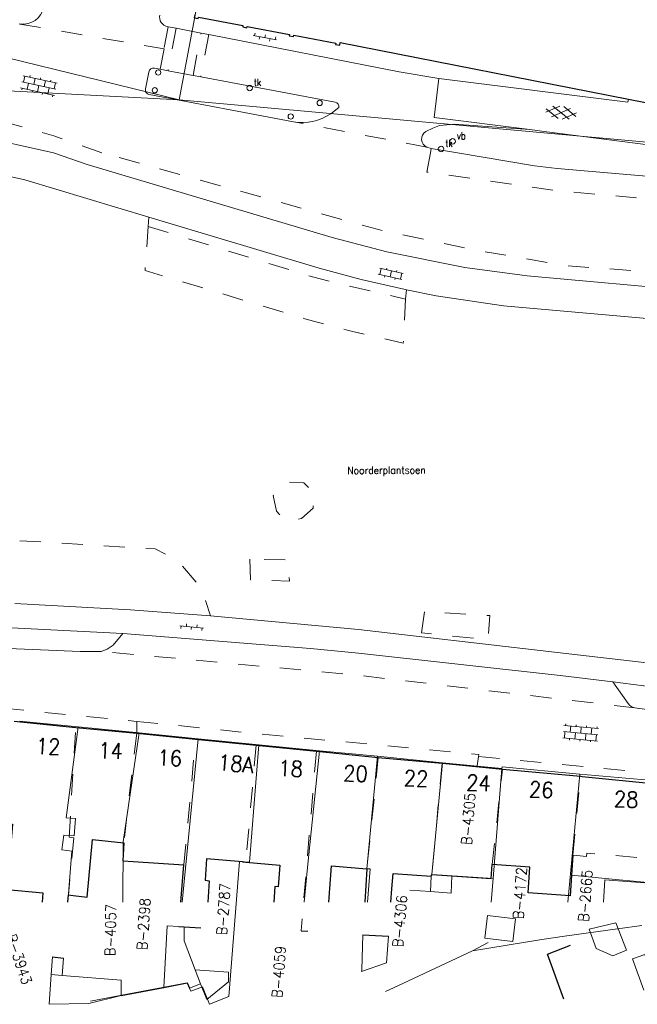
# Model space of a CAD drawing. Header units: metres. Extents: x 132072 to 132715, y 517419 to 517799.
# Tile 16 of 29: x 132512 to 132571, y 517419 to 517513. Entities that reach past the tile are written whole.
import ezdxf
from ezdxf.enums import TextEntityAlignment as Align
from ezdxf.lldxf.tags import DXFTag

# ---------------------------------------------------------------- set-up
doc = ezdxf.new("R2010")
doc.units = ezdxf.units.M
doc.header["$MEASUREMENT"] = 0
doc.linetypes.add('NLCS-HIDDEN', pattern=[4, 2, -2])
for name, color, linetype, lineweight in [('GBKN BIJGEBOUW', 252, 'Continuous', 13), ('GBKN CULTUURAANDUIDING', 252, 'Continuous', 13), ('GBKN HOOFDGEBOUW', 250, 'Continuous', 25), ('GBKN HUISNUMMER', 252, 'Continuous', 13), ('GBKN KANT FUNCTIEVERSCHIL WEG', 252, 'NLCS-HIDDEN', 13), ('GBKN KANT OP  OF INRIT', 252, 'NLCS-HIDDEN', 13), ('GBKN KANT OPEN VERHARDING', 252, 'Continuous', 13), ('GBKN KANT OPEN VERHARDING WEG', 252, 'NLCS-HIDDEN', 13), ('GBKN KANT VERHARDING OVERIG', 252, 'Continuous', 13), ('GBKN KANT WEGVAK FUNCTIEVERSCHIL', 252, 'NLCS-HIDDEN', 13), ('GBKN KANT WEGVAK OPEN VERHARDING', 252, 'Continuous', 13), ('GBKN LUIFEL', 252, 'NLCS-HIDDEN', 13), ('GBKN SCHUUR', 252, 'Continuous', 13), ('GBKN TRAPTREDE', 252, 'NLCS-HIDDEN', 13), ('GBKN TUSSENMUUR', 252, 'NLCS-HIDDEN', 13), ('GBKN VERHARDINGSSYMBOOL', 252, 'Continuous', 13), ('GBKN VLAKAFSLUITING BEHEER GROEN', 252, 'NLCS-HIDDEN', 13), ('GBKN VLAKAFSLUITING BEHEER WEGEN', 252, 'NLCS-HIDDEN', 13), ('GRENS BAG PAND PLANTOPOGRAFIE VERBOUWING', 252, 'Continuous', 13), ('KADASTER PERCEELNUMMER', 32, 'Continuous', 13), ('KADASTER PERCEELSGRENS', 32, 'KG-KADASTRAAL', 13), ('THEMA RIOOL', 252, 'Continuous', 13), ('THEMA STRAATMEUBILAIR', 252, 'Continuous', 13), ('WOZ TUSSENMUUR VERDIEPING0', 252, 'NLCS-HIDDEN', 13)]:
    doc.layers.add(name, color=color, linetype=linetype, lineweight=lineweight)
doc.styles.add('Style-STANDARD', font='STANDARD.shx')
tags = doc.linetypes.add('KG-KADASTRAAL', pattern='A,5.5,-2,["K",Standard,S=1.8,R=0,X=0,Y=-0.9],-2,5.5,-2,[5,NLCS.SHX,S=0.75,R=0,X=0,Y=0],-2', length=19).pattern_tags.tags
tags[6] = DXFTag(74, 10)

# ---------------------------------------------------------------- blocks, each defined once
blk = doc.blocks.new('OV4')
at = {"layer": 'GBKN VERHARDINGSSYMBOOL'}
for p, q in [((0, 0.012), (0.066, 0.012)), ((0, 0), (0.066, 0)), ((0.003, 0.012), (0.003, 0)), ((0.013, 0.015), (0.013, 0.012)), ((0.013, 0), (0.013, -0.012)), ((0.023, 0.012), (0.023, 0)), ((0.033, 0.015), (0.033, 0.012)), ((0.033, 0), (0.033, -0.012)), ((0.043, 0.012), (0.043, 0)), ((0.053, 0.015), (0.053, 0.012)), ((0.053, 0), (0.053, -0.012)), ((0.063, 0.012), (0.063, 0)), ((0, -0.012), (0.066, -0.012)), ((0.003, -0.012), (0.003, -0.015)), ((0.023, -0.012), (0.023, -0.015)), ((0.043, -0.012), (0.043, -0.015)), ((0.063, -0.012), (0.063, -0.015))]:
    blk.add_line(p, q, dxfattribs=at)
blk = doc.blocks.new('OV6')
at = {"layer": 'GBKN VERHARDINGSSYMBOOL'}
for p, q in [((0, 0), (0.045, 0)), ((0.0025, 0), (0.0025, 0.005)), ((0.0225, 0), (0.0225, 0.005)), ((0.0325, 0), (0.0325, -0.005)), ((0.0425, 0), (0.0425, 0.005)), ((0.0125, 0), (0.0125, -0.005))]:
    blk.add_line(p, q, dxfattribs=at)
blk = doc.blocks.new('GV6')
at = {"layer": 'GBKN VERHARDINGSSYMBOOL'}
for p, q in [((0.001, -0.0034), (0.026, 0.012)), ((0.001, 0.0034), (0.0261, -0.0121)), ((0.0132, -0.0101), (0.0468, 0.0101)), ((0.0132, 0.0101), (0.0468, -0.0101)), ((0.034, 0.012), (0.059, -0.0034)), ((0.034, -0.012), (0.059, 0.0034))]:
    blk.add_line(p, q, dxfattribs=at)
blk = doc.blocks.new('OV2')
at = {"layer": 'GBKN VERHARDINGSSYMBOOL'}
for p, q in [((0.0031, -0.023), (0.0031, 0.023)), ((0.0031, 0.02), (0.0151, 0.02)), ((0.0151, -0.023), (0.0151, 0.023)), ((0.0001, 0.01), (0.0031, 0.01)), ((0.0031, 0), (0.0151, 0)), ((0.0181, 0.01), (0.0151, 0.01)), ((0.0001, -0.01), (0.0031, -0.01)), ((0.0181, -0.01), (0.0151, -0.01)), ((0.0031, -0.02), (0.0151, -0.02))]:
    blk.add_line(p, q, dxfattribs=at)
blk = doc.blocks.new('paal')
at = {"layer": 'THEMA STRAATMEUBILAIR'}
blk.add_circle((0, 0), 0.025, dxfattribs=at)
blk = doc.blocks.new('tkolk')
at = {"layer": 'THEMA RIOOL'}
blk.add_circle((0, 0), 0.0262, dxfattribs=at)
at = {"layer": 'THEMA RIOOL', "style": 'Style-STANDARD', "width": 0.9}
blk.add_text('tk', height=0.0675, dxfattribs=at).set_placement((0.0413, 0.0187))
blk = doc.blocks.new('vbord')
at = {"layer": 'THEMA STRAATMEUBILAIR'}
blk.add_circle((0, 0), 0.0262, dxfattribs=at)
at = {"layer": 'THEMA STRAATMEUBILAIR', "style": 'Style-STANDARD', "width": 0.9}
blk.add_text('vb', height=0.0675, dxfattribs=at).set_placement((0.0413, 0.0187))

msp = doc.modelspace()

# ---------------------------------------------------------------- linework, layer by layer
at = {"layer": 'GBKN BIJGEBOUW', "flags": 128}
for points in [[(132568.124, 517430.801), (132567.985, 517428.676)], [(132571.921, 517430.516), (132568.124, 517430.801)], [(132544.967, 517422.237), (132545.068, 517425.57)], [(132547.521, 517425.443), (132547.337, 517422.922)], [(132547.337, 517422.922), (132544.964, 517422.082), (132544.967, 517422.237)]]:
    msp.add_lwpolyline(points, dxfattribs=at)
at = {"layer": 'GBKN HOOFDGEBOUW', "flags": 128}
for points in [[(132529.076, 517513.133), (132529.023, 517512.858), (132529.413, 517512.784), (132529.436, 517512.902), (132533.66, 517512.1), (132533.638, 517511.982), (132534.041, 517511.906), (132534.063, 517512.024), (132538.091, 517511.259), (132538.069, 517511.142), (132538.472, 517511.065), (132538.494, 517511.183), (132542.493, 517510.424), (132542.47, 517510.306), (132542.873, 517510.23), (132542.921, 517510.485), (132570.363, 517505.111)], [(132570.363, 517505.111), (132578.305, 517503.556)], [(132511.895, 517445.909), (132517.762, 517445.322)], [(132517.762, 517445.322), (132523.559, 517444.768)], [(132523.559, 517444.768), (132529.16, 517444.204)], [(132529.16, 517444.204), (132534.913, 517443.628)], [(132534.913, 517443.628), (132540.655, 517443.046)], [(132540.655, 517443.046), (132546.552, 517442.466)], [(132546.552, 517442.466), (132552.631, 517441.919)], [(132552.631, 517441.919), (132552.652, 517441.917), (132558.374, 517441.347)], [(132558.374, 517441.347), (132565.791, 517440.673)], [(132565.791, 517440.673), (132565.961, 517440.656)], [(132565.961, 517440.656), (132572.97, 517439.955)], [(132510.917, 517436.197), (132511.728, 517436.123), (132511.22, 517429.904), (132514.612, 517429.589), (132514.539, 517428.676)], [(132517.486, 517429.316), (132518.836, 517429.151), (132519.346, 517434.641)], [(132519.346, 517434.641), (132522.315, 517434.342)], [(132522.315, 517434.342), (132522.217, 517432.616), (132523.229, 517432.548)], [(132565.081, 517433.162), (132564.949, 517431.245)], [(132523.229, 517432.548), (132528.034, 517432.227)], [(132527.745, 517428.676), (132528.034, 517432.227)], [(132533.617, 517432.524), (132530.179, 517432.813), (132530.071, 517430.766), (132530.453, 517430.729), (132530.318, 517428.676)], [(132533.617, 517432.524), (132533.944, 517432.495)], [(132533.944, 517432.495), (132537.187, 517432.212), (132537.028, 517430.13), (132536.701, 517430.191), (132536.594, 517428.676)], [(132541.851, 517428.676), (132542.098, 517432.157), (132545.46, 517431.872)], [(132557.283, 517430.935), (132557.389, 517432.273)], [(132564.949, 517431.245), (132564.814, 517429.286), (132560.813, 517429.561), (132560.982, 517432.026), (132557.389, 517432.273)], [(132545.46, 517431.872), (132545.261, 517428.676)], [(132547.852, 517429.96), (132547.958, 517431.413), (132551.588, 517431.156), (132551.649, 517431.305)], [(132551.649, 517431.305), (132553.551, 517431.18)], [(132553.551, 517431.18), (132557.283, 517430.935)], [(132516.997, 517428.676), (132517.051, 517429.369)], [(132517.051, 517429.369), (132517.486, 517429.316)], [(132547.758, 517428.676), (132547.852, 517429.96)], [(132527.557, 517426.36), (132528.078, 517426.329)], [(132528.078, 517426.329), (132529.663, 517426.237)], [(132539.209, 517425.951), (132539.848, 517425.917)], [(132545.068, 517425.57), (132545.676, 517425.539)], [(132545.676, 517425.539), (132547.521, 517425.443)], [(132562.648, 517423.724), (132564.848, 517424.59)], [(132564.223, 517419.443), (132562.648, 517423.724)], [(132515.52, 517423.47), (132516.579, 517423.364)], [(132526.136, 517420.578), (132528.366, 517420.999), (132528.573, 517420.5)], [(132522.063, 517419.808), (132526.136, 517420.578)]]:
    msp.add_lwpolyline(points, dxfattribs=at)
at = {"layer": 'GBKN KANT FUNCTIEVERSCHIL WEG', "flags": 128}
for points in [[(132520.24, 517500), (132515.657, 517501.61), (132508.091, 517503.741), (132491.958, 517506.816), (132491.598, 517504.675)], [(132551.516, 517500), (132551.596, 517500.423)], [(132602.52, 517486.618), (132599.991, 517486.728), (132564.43, 517489.243), (132555.664, 517490.774), (132546.951, 517492.583), (132520.24, 517500)]]:
    msp.add_lwpolyline(points, dxfattribs=at)
at = {"layer": 'GBKN KANT OP  OF INRIT', "flags": 128}
for points in [[(132527.302, 517511.849), (132526.538, 517507.812)], [(132528.917, 517507.366), (132529.675, 517511.386)], [(132530.404, 517511.243), (132529.651, 517507.228)]]:
    msp.add_lwpolyline(points, dxfattribs=at)
at = {"layer": 'GBKN KANT OPEN VERHARDING', "flags": 128}
for points in [[(132525.782, 517507.954), (132526.538, 517507.812)], [(132526.538, 517507.812), (132528.917, 517507.366)], [(132528.917, 517507.366), (132529.651, 517507.228)], [(132529.651, 517507.228), (132542.436, 517504.83)], [(132542.792, 517504.306), (132542.022, 517503.719)], [(132524.716, 517493.886), (132512.905, 517497.434), (132504.848, 517499.231), (132501.019, 517500)], [(132549.235, 517486.96), (132548.987, 517487.01), (132544.914, 517487.953), (132540.931, 517489.015), (132524.716, 517493.886)], [(132599.431, 517481.826), (132558.474, 517485.443), (132552.05, 517486.399), (132549.235, 517486.96)], [(132530.575, 517455.92), (132529.302, 517456.035), (132522.965, 517456.514), (132511.954, 517457.106)], [(132530.575, 517455.92), (132544.654, 517454.647), (132575.949, 517451.004), (132585.968, 517449.928)], [(132506.021, 517455.083), (132522.239, 517454.256)], [(132522.239, 517454.256), (132521.31, 517453.129), (132520.743, 517452.775), (132520.176, 517452.54)], [(132568.887, 517449.641), (132563.86, 517450.262), (132544.672, 517452.385), (132540.091, 517452.825), (132522.239, 517454.256)], [(132570.323, 517447.588), (132568.887, 517449.641)], [(132568.887, 517449.641), (132575.759, 517448.773)]]:
    msp.add_lwpolyline(points, dxfattribs=at)
at = {"layer": 'GBKN KANT OPEN VERHARDING', "extrusion": (0, 0, -1)}
for centre, radius, start, end in [((-132542.325, 517504.372), 0.471, 103.57773, 188.03873), ((-132539.279, 517507.791), 4.91, 236.04036, 279.58114), ((-132571.143, 517448.177), 1.01, 279.5393, 324.32939)]:
    msp.add_arc(centre, radius, start, end, dxfattribs=at)
at = {"layer": 'GBKN KANT OPEN VERHARDING WEG', "flags": 128}
for points in [[(132462.875, 517449.576), (132500, 517447.916), (132508.511, 517447.361), (132523.557, 517445.892)], [(132523.557, 517445.892), (132535.152, 517444.709), (132556.112, 517442.742), (132556.084, 517442.552)], [(132556.084, 517442.552), (132577.354, 517440.52), (132584.762, 517439.976), (132589.394, 517439.525)]]:
    msp.add_lwpolyline(points, dxfattribs=at)
at = {"layer": 'GBKN KANT VERHARDING OVERIG', "flags": 128}
for points in [[(132526.55, 517511.996), (132527.302, 517511.849)], [(132527.302, 517511.849), (132529.675, 517511.386)], [(132529.675, 517511.386), (132530.404, 517511.243)], [(132530.404, 517511.243), (132548.545, 517507.702), (132552.299, 517507.076)], [(132551.874, 517503.364), (132552.299, 517507.076)], [(132552.299, 517507.076), (132570.301, 517504.817), (132570.363, 517505.111)], [(132560.966, 517502.205), (132551.874, 517503.364)], [(132551.756, 517502.333), (132551.067, 517502.017)], [(132560.966, 517502.205), (132553.765, 517502.739), (132552.361, 517502.61), (132551.756, 517502.333)], [(132578.186, 517500), (132562.588, 517502.009), (132560.966, 517502.205)]]:
    msp.add_lwpolyline(points, dxfattribs=at)
at = {"layer": 'GBKN KANT VERHARDING OVERIG'}
msp.add_arc((132551.492, 517501.306), 0.829, 120.87561, 248.01061, dxfattribs=at)
at = {"layer": 'GBKN KANT WEGVAK FUNCTIEVERSCHIL', "flags": 128}
for points in [[(132526.55, 517511.996), (132526.149, 517509.883)], [(132526.149, 517509.883), (132525.782, 517507.954)], [(132551.182, 517500.537), (132538.462, 517502.95)], [(132570.976, 517447.181), (132543.907, 517450.357), (132520.176, 517452.54)]]:
    msp.add_lwpolyline(points, dxfattribs=at)
at = {"layer": 'GBKN KANT WEGVAK OPEN VERHARDING', "flags": 128}
for points in [[(132512.436, 517512.25), (132512.349, 517512.265)], [(132526.489, 517512.008), (132526.55, 517511.996)], [(132525.246, 517508.054), (132525.782, 517507.954)], [(132524.384, 517506.087), (132524.702, 517507.675)], [(132524.741, 517505.544), (132538.462, 517502.95)], [(132491.598, 517504.675), (132508.204, 517501.651), (132515.621, 517500)], [(132551.182, 517500.537), (132551.596, 517500.423)], [(132554.102, 517500), (132551.596, 517500.423)], [(132595.231, 517485.218), (132576.936, 517486.837), (132560.721, 517488.289), (132554.802, 517489.093), (132547.368, 517490.56), (132542.166, 517491.926), (132518.836, 517498.892), (132515.621, 517500)], [(132622.894, 517493.341), (132598.292, 517495.538), (132563.571, 517498.514), (132561.43, 517498.763), (132554.102, 517500)], [(132520.176, 517452.54), (132518.182, 517452.55), (132508.302, 517452.958), (132507.795, 517453.015)], [(132573.042, 517446.878), (132570.976, 517447.181)]]:
    msp.add_lwpolyline(points, dxfattribs=at)
at = {"layer": 'GBKN KANT WEGVAK OPEN VERHARDING', "extrusion": (0, 0, -1)}
for centre, radius, start, end in [((-132512.71, 517514.265), 2.034, 192.03849, 277.74332), ((-132525.142, 517507.623), 0.444, 6.7727, 103.49813), ((-132524.817, 517505.983), 0.445, 279.83209, 13.52139)]:
    msp.add_arc(centre, radius, start, end, dxfattribs=at)
at = {"layer": 'GBKN KANT WEGVAK OPEN VERHARDING'}
msp.add_arc((132526.643, 517512.916), 0.921, 167.82495, 260.3672, dxfattribs=at)
at = {"layer": 'GBKN LUIFEL', "flags": 128}
for points in [[(132551.531, 517429.692), (132551.588, 517431.156)], [(132553.478, 517429.55), (132553.551, 517431.18)], [(132551.531, 517429.692), (132547.852, 517429.96)], [(132553.478, 517429.55), (132551.531, 517429.692)]]:
    msp.add_lwpolyline(points, dxfattribs=at)
at = {"layer": 'GBKN SCHUUR', "flags": 128}
for points in [[(132556.958, 517427.401), (132556.707, 517425.262)], [(132559.612, 517427.091), (132556.958, 517427.401)], [(132527.557, 517426.36), (132526.46, 517426.42), (132526.136, 517420.578)], [(132529.104, 517422.26), (132528.068, 517425.016), (132528.078, 517426.329)], [(132559.36, 517424.933), (132559.612, 517427.091)], [(132566.633, 517426.106), (132569.16, 517426.726)], [(132569.16, 517426.726), (132570.166, 517424.107)], [(132567.275, 517424.268), (132566.633, 517426.106)], [(132556.707, 517425.262), (132559.36, 517424.933)], [(132568.881, 517423.579), (132567.275, 517424.268)], [(132570.166, 517424.107), (132568.881, 517423.579)], [(132571.818, 517420.322), (132570.759, 517423.292), (132571.937, 517423.712), (132572.996, 517420.688)], [(132515.405, 517421.8), (132515.52, 517423.47)], [(132516.579, 517423.364), (132516.449, 517421.713)], [(132518.997, 517419.036), (132515.212, 517418.99), (132515.405, 517421.8)], [(132515.405, 517421.8), (132516.449, 517421.713)], [(132516.449, 517421.713), (132522.075, 517421.25)], [(132530.215, 517419.413), (132532.277, 517421.097), (132532.302, 517422.015), (132529.104, 517422.26)], [(132529.633, 517420.903), (132529.104, 517422.26)], [(132522.063, 517419.808), (132522.075, 517421.25)], [(132528.573, 517420.5), (132529.633, 517420.903)], [(132530.215, 517419.413), (132529.633, 517420.903)], [(132518.997, 517419.036), (132522.063, 517419.808)]]:
    msp.add_lwpolyline(points, dxfattribs=at)
at = {"layer": 'GBKN TRAPTREDE', "flags": 128}
for points in [[(132523.557, 517445.892), (132523.559, 517444.768)], [(132556.084, 517442.552), (132555.948, 517441.649)]]:
    msp.add_lwpolyline(points, dxfattribs=at)
at = {"layer": 'GBKN TUSSENMUUR', "flags": 128}
for points in [[(132517.108, 517434.866), (132517.762, 517445.322)], [(132523.559, 517444.768), (132522.315, 517434.342)], [(132528.034, 517432.227), (132529.16, 517444.204)], [(132534.913, 517443.628), (132533.944, 517432.495)], [(132540.655, 517443.046), (132539.209, 517425.951)], [(132546.552, 517442.466), (132545.46, 517431.872)], [(132552.631, 517441.919), (132551.649, 517431.305)], [(132557.389, 517432.273), (132558.374, 517441.347)], [(132565.081, 517433.162), (132565.791, 517440.673)], [(132517.571, 517434.819), (132517.051, 517429.369)], [(132517.108, 517434.866), (132517.571, 517434.819)]]:
    msp.add_lwpolyline(points, dxfattribs=at)
at = {"layer": 'GBKN VLAKAFSLUITING BEHEER GROEN', "flags": 128}
for points in [[(132524.648, 517492.995), (132524.716, 517493.886)], [(132549.153, 517486.08), (132548.927, 517481.892), (132543.706, 517483.1), (132539.564, 517484.205), (132524.352, 517488.8), (132524.648, 517492.995)], [(132524.648, 517492.995), (132540.296, 517488.181), (132543.368, 517487.398), (132549.153, 517486.08)], [(132549.235, 517486.96), (132549.153, 517486.08)], [(132536.555, 517467.38), (132536.855, 517465.883), (132537.752, 517464.985), (132539.248, 517465.184), (132540.345, 517466.182), (132540.445, 517467.679), (132539.448, 517468.577), (132537.852, 517468.677), (132536.555, 517467.38)], [(132504.45, 517463.578), (132525.312, 517462.296), (132527.424, 517461.195), (132529.743, 517458.552), (132530.575, 517455.92)], [(132534.332, 517461.313), (132534.374, 517459.37), (132538.088, 517459.244), (132538.003, 517461.27), (132534.332, 517461.313)], [(132550.652, 517454.321), (132550.94, 517456.339), (132557.181, 517455.955), (132556.989, 517453.649), (132550.652, 517454.321)]]:
    msp.add_lwpolyline(points, dxfattribs=at)
at = {"layer": 'GBKN VLAKAFSLUITING BEHEER WEGEN', "flags": 128}
for points in [[(132512.436, 517512.25), (132526.149, 517509.883)], [(132551.516, 517500), (132551.172, 517498.161), (132563.484, 517496.4), (132603.623, 517492.825)]]:
    msp.add_lwpolyline(points, dxfattribs=at)
at = {"layer": 'GRENS BAG PAND PLANTOPOGRAFIE VERBOUWING', "flags": 128}
for points in [[(132568.133, 517430.946), (132564.949, 517431.245)], [(132572.193, 517430.564), (132568.133, 517430.946)]]:
    msp.add_lwpolyline(points, dxfattribs=at)
at = {"layer": 'KADASTER PERCEELSGRENS', "flags": 128}
for points in [[(132292.298, 517543.858), (132304.358, 517540.518), (132323.246, 517538.569), (132322.93, 517536.453), (132355.226, 517532.015), (132387.036, 517527.745), (132424.814, 517522.461), (132456.801, 517519.697), (132503.668, 517510.649), (132508.228, 517509.775), (132527.581, 517505.04)], [(132527.581, 517505.04), (132533.839, 517538.174)], [(132452.518, 517511.168), (132456.718, 517510.795), (132490.668, 517507.922), (132511.904, 517505.877), (132527.581, 517505.04)], [(132527.581, 517505.04), (132577.739, 517500.499), (132612.41, 517497.442), (132615.848, 517497.078)], [(132517.971, 517445.358), (132512.384, 517445.908)], [(132517.379, 517433.55), (132516.422, 517433.669), (132516.607, 517435.067), (132517.612, 517434.984), (132517.712, 517436.64), (132516.825, 517436.713), (132517.971, 517445.358)], [(132523.784, 517444.791), (132517.971, 517445.358)], [(132522.277, 517434.421), (132523.784, 517444.791)], [(132529.4, 517444.235), (132523.784, 517444.791)], [(132527.891, 517428.676), (132529.4, 517444.235)], [(132535.172, 517443.666), (132529.4, 517444.235)], [(132530.467, 517418.965), (132532.331, 517419.697), (132533.339, 517432.548), (132534.304, 517432.505), (132535.172, 517443.666)], [(132540.944, 517443.097), (132535.172, 517443.666)], [(132539.814, 517431.982), (132540.944, 517443.097)], [(132546.488, 517442.572), (132540.944, 517443.097)], [(132545.46, 517431.872), (132546.488, 517442.572)], [(132552.647, 517441.957), (132546.488, 517442.572)], [(132557.486, 517430.922), (132551.649, 517431.305), (132552.647, 517441.957)], [(132558.321, 517441.418), (132552.647, 517441.957)], [(132557.486, 517430.922), (132558.321, 517441.418)], [(132558.321, 517441.418), (132558.332, 517441.579)], [(132565.743, 517440.882), (132558.332, 517441.579)], [(132564.589, 517428.676), (132565.743, 517440.882)], [(132573.023, 517440.224), (132565.743, 517440.882)], [(132522.226, 517428.676), (132522.277, 517434.421)], [(132516.996, 517428.676), (132517.379, 517433.55)], [(132539.478, 517428.676), (132539.814, 517431.982)], [(132545.789, 517431.844), (132545.46, 517431.872)], [(132545.521, 517428.676), (132545.789, 517431.844)], [(132557.486, 517430.922), (132557.307, 517428.676)], [(132569.334, 517426.146), (132571.641, 517426.469)], [(132562.105, 517425.129), (132564.283, 517425.44)], [(132564.283, 517425.44), (132569.334, 517426.146)], [(132555.516, 517424.065), (132562.105, 517425.129)], [(132557.002, 517424.841), (132555.516, 517424.065)], [(132555.516, 517424.065), (132548.403, 517420.731)], [(132528.701, 517420.208), (132528.366, 517420.999), (132522.148, 517419.824)], [(132548.403, 517420.731), (132547.248, 517420.19)], [(132522.148, 517419.824), (132519.16, 517419.259)], [(132528.701, 517420.208), (132529.826, 517420.617)], [(132529.826, 517420.617), (132530.467, 517418.965)]]:
    msp.add_lwpolyline(points, dxfattribs=at)
at = {"layer": 'WOZ TUSSENMUUR VERDIEPING0', "flags": 128}
for points in [[(132565.081, 517433.162), (132565.445, 517433.129)], [(132565.445, 517433.129), (132566.362, 517433.045), (132566.393, 517433.343), (132572.342, 517432.845)]]:
    msp.add_lwpolyline(points, dxfattribs=at)

# ---------------------------------------------------------------- block references
at = {"layer": 'GBKN VERHARDINGSSYMBOOL', "zscale": 10}
for name, p, xscale, yscale, rotation in [('OV6', (132534.652, 517511.177), 50.00000000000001, 50.00000000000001, 349.1620895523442), ('OV4', (132512.626, 517506.753), 50, 50, 347.5209281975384), ('GV6', (132562.457, 517504.026), 50, 50, 352.2425742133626), ('OV2', (132547.638, 517488.033), 50.00000000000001, 50.00000000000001, 77.22875743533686), ('OV6', (132529.894, 517454.77), 50, 50, 174.2038993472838), ('OV4', (132567.459, 517444.616), 50.00000000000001, 50.00000000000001, 174.8366931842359)]:
    msp.add_blockref(name, p, dxfattribs=dict(at, xscale=xscale, yscale=yscale, rotation=rotation))
at = {"layer": 'THEMA RIOOL', "xscale": 10, "yscale": 10}
for p in [(132534.3, 517506.17), (132552.527, 517500.364)]:
    msp.add_blockref('tkolk', p, dxfattribs=at)
at = {"layer": 'THEMA STRAATMEUBILAIR', "xscale": 10, "yscale": 10}
for name, p in [('paal', (132525.597, 517507.64)), ('paal', (132525.271, 517505.951)), ('paal', (132540.968, 517504.744)), ('paal', (132538.214, 517503.454)), ('vbord', (132553.626, 517501.09))]:
    msp.add_blockref(name, p, dxfattribs=at)

# ---------------------------------------------------------------- texts
at = {"layer": 'GBKN CULTUURAANDUIDING', "style": 'Style-STANDARD'}
msp.add_text('Noorderplantsoen', height=0.7, rotation=0.33893, dxfattribs=at).set_placement((132547.334, 517469.795), align=Align.MIDDLE_CENTER)
at = {"layer": 'GBKN HUISNUMMER', "style": 'Style-STANDARD'}
for s, rotation, p in [('12', 357.41686, (132515.124, 517443.508)), ('14', 357.41686, (132521.068, 517443.097)), ('16', 357.41686, (132526.694, 517442.409)), ('18A', 354.82822, (132532.998, 517441.862)), ('18', 357.41686, (132538.206, 517441.4)), ('20', 357.41686, (132544.385, 517440.921)), ('22', 357.41686, (132550.155, 517440.459)), ('24', 357.41686, (132556.099, 517440.03)), ('26', 357.41686, (132562.067, 517439.388)), ('28', 357.41686, (132570.154, 517438.464))]:
    msp.add_text(s, height=1.5, rotation=rotation, dxfattribs=at).set_placement(p, align=Align.MIDDLE_CENTER)
at = {"layer": 'KADASTER PERCEELNUMMER', "style": 'Style-STANDARD'}
for s, rotation, p in [('B-4305', 85.88064, (132555.115, 517436.603)), ('B-4172', 86.04107, (132560.035, 517429.535)), ('B-2665', 85.49103, (132566.265, 517429.295)), ('B-2787', 85.93221, (132531.811, 517428.013)), ('B-4057', 88.76835, (132521.055, 517426.025)), ('B-2398', 86.25307, (132524.208, 517426.594)), ('B-4306', 85.0785, (132548.604, 517426.874)), ('B-3943', 288.83864, (132512.355, 517423.249)), ('B-4059', 85.93794, (132537.075, 517422.047))]:
    msp.add_text(s, height=1, rotation=rotation, dxfattribs=at).set_placement(p, align=Align.MIDDLE_CENTER)

doc.saveas('drawing.dxf')
